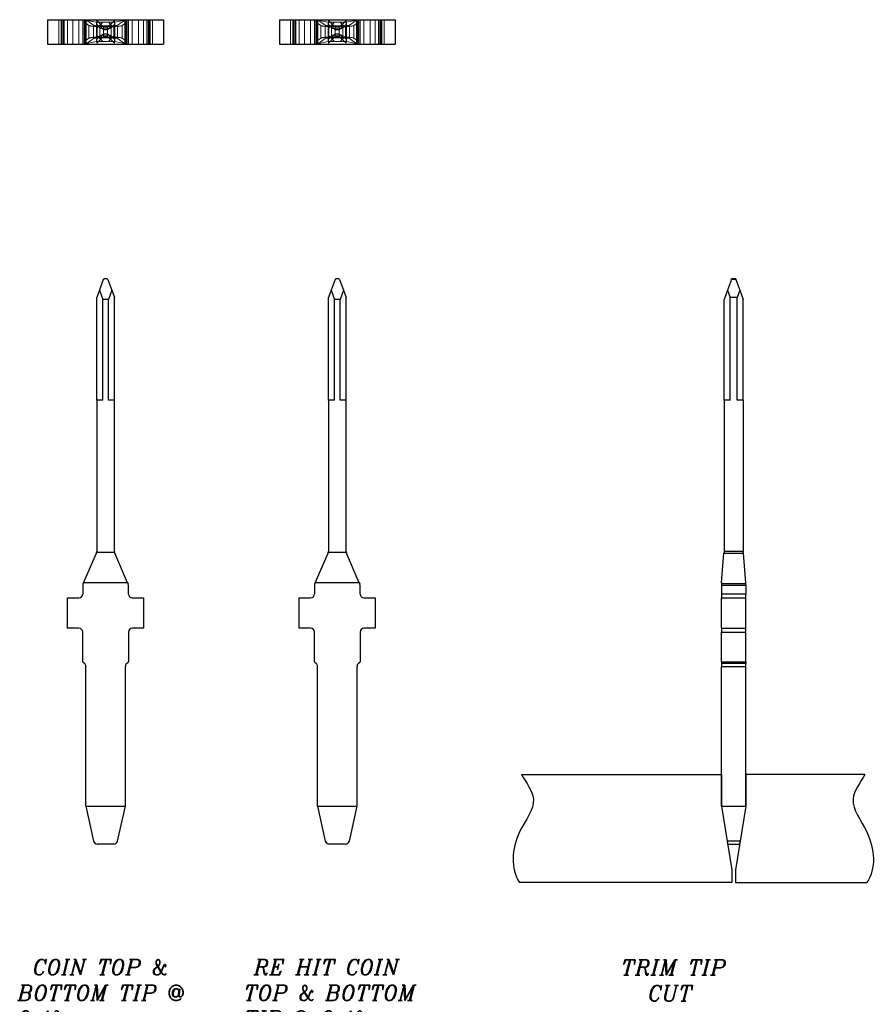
# Model space of a CAD drawing. Header units: inches. Extents: x -14.1 to 21.9, y -36.2 to -13.1.
# Tile 18 of 74: x 4.3 to 5.4, y -27.3 to -26.1. Entities that reach past the tile are written whole.
import ezdxf

# ---------------------------------------------------------------- set-up
doc = ezdxf.new("R2010")
doc.units = ezdxf.units.IN
doc.header["$LTSCALE"] = 0.5
doc.header["$MEASUREMENT"] = 0
doc.linetypes.add('HIDDEN', pattern=[0.225, 0.15, -0.075])
for name, color, linetype in [('APP-M-D', 42, 'Continuous'), ('APP-M-S', 30, 'Continuous'), ('PUN-M-S2', 1, 'Continuous')]:
    doc.layers.add(name, color=color, linetype=linetype)
doc.styles.add('I', font='ITALIC.SHX')

msp = doc.modelspace()

# ---------------------------------------------------------------- linework, layer by layer
at = {"layer": 'APP-M-S', "linetype": 'Continuous', "lineweight": 25}
for p, q in [((4.29277, -26.07223), (4.29277, -26.10373)), ((4.29277, -26.07223), (4.44277, -26.07223)), ((4.29277, -26.07223), (4.29277, -26.10373)), ((4.44277, -26.07223), (4.44277, -26.10373)), ((4.44277, -26.07223), (4.44277, -26.10373)), ((4.59277, -26.07223), (4.59277, -26.10373)), ((4.59277, -26.07223), (4.74277, -26.07223)), ((4.59277, -26.07223), (4.59277, -26.10373)), ((4.74277, -26.07223), (4.74277, -26.10373)), ((4.74277, -26.07223), (4.74277, -26.10373)), ((4.29277, -26.10373), (4.44277, -26.10373)), ((4.59277, -26.10373), (4.74277, -26.10373)), ((4.36484, -26.40859), (4.35969, -26.42272)), ((4.36967, -26.40784), (4.36587, -26.40784)), ((4.3707, -26.40859), (4.37584, -26.42272)), ((4.66484, -26.40859), (4.65969, -26.42272)), ((4.66967, -26.40784), (4.66587, -26.40784)), ((4.6707, -26.40859), (4.67584, -26.42272)), ((5.17812, -26.40859), (5.17297, -26.42272)), ((5.17812, -26.40859), (5.17839, -26.40784)), ((5.18398, -26.40859), (5.17812, -26.40859)), ((5.1837, -26.40784), (5.17839, -26.40784)), ((5.1837, -26.40784), (5.18398, -26.40859)), ((5.18398, -26.40859), (5.18912, -26.42272)), ((4.35969, -26.42272), (4.35627, -26.43214)), ((4.35969, -26.42272), (4.36412, -26.43489)), ((4.37584, -26.42272), (4.37141, -26.43489)), ((4.37584, -26.42272), (4.37927, -26.43214)), ((4.65969, -26.42272), (4.65627, -26.43214)), ((4.65969, -26.42272), (4.66412, -26.43489)), ((4.67584, -26.42272), (4.67141, -26.43489)), ((4.67584, -26.42272), (4.67927, -26.43214)), ((5.17297, -26.42272), (5.16855, -26.43489)), ((5.17297, -26.42272), (5.1764, -26.43214)), ((5.18912, -26.42272), (5.18569, -26.43214)), ((5.18912, -26.42272), (5.19355, -26.43489)), ((4.35627, -26.56532), (4.35627, -26.43214)), ((4.37141, -26.43489), (4.36412, -26.43489)), ((4.36412, -26.56532), (4.36412, -26.43489)), ((4.37141, -26.56532), (4.37141, -26.43489)), ((4.37927, -26.56532), (4.37927, -26.43214)), ((4.65627, -26.56532), (4.65627, -26.43214)), ((4.67141, -26.43489), (4.66412, -26.43489)), ((4.66412, -26.56532), (4.66412, -26.43489)), ((4.67141, -26.56532), (4.67141, -26.43489)), ((4.67927, -26.56532), (4.67927, -26.43214)), ((5.16855, -26.56532), (5.16855, -26.43489)), ((5.18569, -26.43214), (5.1764, -26.43214)), ((5.1764, -26.56532), (5.1764, -26.43214)), ((5.18569, -26.56532), (5.18569, -26.43214)), ((5.19355, -26.56532), (5.19355, -26.43489)), ((4.36412, -26.56532), (4.35627, -26.56532)), ((4.35627, -26.56532), (4.35627, -26.76114)), ((4.37927, -26.56532), (4.37141, -26.56532)), ((4.37927, -26.76114), (4.37927, -26.56532)), ((4.66412, -26.56532), (4.65627, -26.56532)), ((4.65627, -26.56532), (4.65627, -26.76114)), ((4.67927, -26.56532), (4.67141, -26.56532)), ((4.67927, -26.76114), (4.67927, -26.56532)), ((5.1764, -26.56532), (5.16855, -26.56532)), ((5.16855, -26.56532), (5.16855, -26.76114)), ((5.19355, -26.56532), (5.18569, -26.56532)), ((5.19355, -26.56532), (5.19355, -26.76114)), ((4.33924, -26.80154), (4.35586, -26.76312)), ((4.35616, -26.76217), (4.37938, -26.76217)), ((4.39629, -26.80154), (4.37968, -26.76312)), ((4.63924, -26.80154), (4.65586, -26.76312)), ((4.65616, -26.76217), (4.67938, -26.76217)), ((4.69629, -26.80154), (4.67968, -26.76312)), ((5.1653, -26.80154), (5.16847, -26.76312)), ((5.16855, -26.76217), (5.16847, -26.76312)), ((5.16847, -26.76312), (5.19362, -26.76312)), ((5.19355, -26.76114), (5.16855, -26.76114)), ((5.16855, -26.76114), (5.16855, -26.76217)), ((5.19355, -26.76217), (5.19355, -26.76114)), ((5.19362, -26.76312), (5.19355, -26.76217)), ((5.19679, -26.80154), (5.19362, -26.76312)), ((4.33824, -26.80489), (4.33824, -26.81623)), ((4.33865, -26.80291), (4.33924, -26.80154)), ((4.39629, -26.80154), (4.33924, -26.80154)), ((4.39629, -26.80154), (4.39688, -26.80291)), ((4.39729, -26.81623), (4.39729, -26.80489)), ((4.63824, -26.80489), (4.63824, -26.81623)), ((4.63865, -26.80291), (4.63924, -26.80154)), ((4.69629, -26.80154), (4.63924, -26.80154)), ((4.69629, -26.80154), (4.69688, -26.80291)), ((4.69729, -26.81623), (4.69729, -26.80489)), ((5.1653, -26.80154), (5.1653, -26.80291)), ((5.19679, -26.80291), (5.1653, -26.80291)), ((5.1653, -26.80291), (5.1653, -26.80489)), ((5.1653, -26.80489), (5.19679, -26.80489)), ((5.1653, -26.80489), (5.1653, -26.81623)), ((5.19679, -26.80291), (5.19679, -26.80154)), ((5.19679, -26.80489), (5.19679, -26.80291)), ((5.19679, -26.80489), (5.19679, -26.81623)), ((4.31855, -26.82123), (4.33324, -26.82123)), ((4.31855, -26.8606), (4.31855, -26.82123)), ((4.40229, -26.82123), (4.41698, -26.82123)), ((4.41698, -26.82123), (4.41698, -26.8606)), ((4.61855, -26.82123), (4.63324, -26.82123)), ((4.61855, -26.8606), (4.61855, -26.82123)), ((4.70229, -26.82123), (4.71698, -26.82123)), ((4.71698, -26.82123), (4.71698, -26.8606)), ((5.19679, -26.81623), (5.1653, -26.81623)), ((5.1653, -26.81623), (5.1653, -26.82123)), ((5.1653, -26.8606), (5.1653, -26.82123)), ((5.1653, -26.82123), (5.19679, -26.82123)), ((5.19679, -26.82123), (5.19679, -26.81623)), ((5.19679, -26.8606), (5.19679, -26.82123)), ((4.33324, -26.8606), (4.31855, -26.8606)), ((4.41698, -26.8606), (4.40229, -26.8606)), ((4.63324, -26.8606), (4.61855, -26.8606)), ((4.71698, -26.8606), (4.70229, -26.8606)), ((5.1653, -26.8606), (5.19679, -26.8606)), ((5.1653, -26.8606), (5.1653, -26.8656)), ((5.19679, -26.8656), (5.19679, -26.8606)), ((4.33824, -26.90391), (4.33824, -26.8656)), ((4.39729, -26.8656), (4.39729, -26.90391)), ((4.63824, -26.90391), (4.63824, -26.8656)), ((4.69729, -26.8656), (4.69729, -26.90391)), ((5.1653, -26.8656), (5.19679, -26.8656)), ((5.1653, -26.90391), (5.1653, -26.8656)), ((5.19679, -26.90391), (5.19679, -26.8656)), ((4.33824, -26.90391), (4.34071, -26.90638)), ((4.34218, -27.09091), (4.34218, -26.90991)), ((4.39336, -27.09091), (4.39336, -26.90991)), ((4.39482, -26.90638), (4.39729, -26.90391)), ((4.63824, -26.90391), (4.64071, -26.90638)), ((4.64218, -27.09091), (4.64218, -26.90991)), ((4.69336, -27.09091), (4.69336, -26.90991)), ((4.69482, -26.90638), (4.69729, -26.90391)), ((5.1653, -26.90391), (5.19679, -26.90391)), ((5.1653, -26.90391), (5.1653, -26.90638)), ((5.19679, -26.90638), (5.1653, -26.90638)), ((5.1653, -26.90638), (5.1653, -26.90991)), ((5.1653, -26.90991), (5.19679, -26.90991)), ((5.1653, -27.09091), (5.1653, -26.90991)), ((5.19679, -26.90391), (5.19679, -26.90638)), ((5.19679, -26.90991), (5.19679, -26.90638)), ((5.19679, -27.09091), (5.19679, -26.90991)), ((4.34218, -27.09091), (4.39336, -27.09091)), ((4.34218, -27.09091), (4.35214, -27.1362)), ((4.38339, -27.1362), (4.39336, -27.09091)), ((4.64218, -27.09091), (4.69336, -27.09091)), ((4.64218, -27.09091), (4.65214, -27.1362)), ((4.68339, -27.1362), (4.69336, -27.09091)), ((5.1653, -27.09091), (5.19679, -27.09091)), ((5.1653, -27.09091), (5.17254, -27.1362)), ((5.19679, -27.09091), (5.18955, -27.1362)), ((4.37851, -27.14013), (4.35702, -27.14013)), ((4.67851, -27.14013), (4.65702, -27.14013)), ((5.18955, -27.1362), (5.17254, -27.1362)), ((5.17254, -27.1362), (5.17317, -27.14013)), ((5.17317, -27.14013), (5.18892, -27.14013)), ((5.18892, -27.14013), (5.18955, -27.1362))]:
    msp.add_line(p, q, dxfattribs=at)
at = {"layer": 'APP-M-S', "linetype": 'HIDDEN', "lineweight": 18}
for p, q in [((4.30718, -26.07223), (4.30718, -26.10373)), ((4.31018, -26.07223), (4.31018, -26.10373)), ((4.31018, -26.07223), (4.31018, -26.10373)), ((4.31027, -26.07223), (4.31027, -26.10373)), ((4.31127, -26.07223), (4.31127, -26.10373)), ((4.31277, -26.10373), (4.31277, -26.07223)), ((4.31427, -26.07223), (4.31427, -26.10373)), ((4.31855, -26.10373), (4.31855, -26.07223)), ((4.31855, -26.10373), (4.31855, -26.07223)), ((4.32527, -26.10373), (4.32527, -26.07223)), ((4.33324, -26.10373), (4.33324, -26.07223)), ((4.33324, -26.07223), (4.33324, -26.10373)), ((4.33824, -26.10373), (4.33824, -26.07223)), ((4.33865, -26.10373), (4.33865, -26.07223)), ((4.33924, -26.07223), (4.35586, -26.0754)), ((4.34027, -26.07223), (4.34027, -26.10373)), ((4.34071, -26.10373), (4.34071, -26.07223)), ((4.34218, -26.0767), (4.34218, -26.07223)), ((4.34218, -26.07223), (4.34218, -26.07223)), ((4.34218, -26.07223), (4.35214, -26.07948)), ((4.35214, -26.07948), (4.34218, -26.07223)), ((4.34628, -26.07969), (4.34218, -26.0767)), ((4.34218, -26.09926), (4.34218, -26.0767)), ((4.34277, -26.07223), (4.34277, -26.10373)), ((4.34628, -26.07969), (4.34628, -26.09628)), ((4.35214, -26.09649), (4.35214, -26.07948)), ((4.35214, -26.09649), (4.35214, -26.07948)), ((4.35586, -26.0754), (4.35586, -26.10056)), ((4.37938, -26.07548), (4.35616, -26.07548)), ((4.36511, -26.08208), (4.35627, -26.07323)), ((4.35627, -26.07548), (4.35627, -26.07323)), ((4.35627, -26.10048), (4.35627, -26.07548)), ((4.35627, -26.08334), (4.36412, -26.07548)), ((4.35627, -26.07856), (4.36041, -26.0827)), ((4.35702, -26.08011), (4.37851, -26.08011)), ((4.35702, -26.09586), (4.35702, -26.08011)), ((4.35702, -26.08011), (4.35702, -26.09586)), ((4.35702, -26.08011), (4.37851, -26.08011)), ((4.35702, -26.08107), (4.35702, -26.0949)), ((4.37851, -26.08107), (4.35702, -26.08107)), ((4.36511, -26.08533), (4.35969, -26.07991)), ((4.36041, -26.0827), (4.36041, -26.09327)), ((4.36511, -26.09389), (4.36511, -26.08208)), ((4.37042, -26.08208), (4.36511, -26.08208)), ((4.37927, -26.07323), (4.37042, -26.08208)), ((4.37042, -26.08533), (4.37584, -26.07991)), ((4.37042, -26.09389), (4.37042, -26.08208)), ((4.37141, -26.07548), (4.37927, -26.08334)), ((4.37512, -26.0827), (4.37927, -26.07856)), ((4.37512, -26.0827), (4.37512, -26.09327)), ((4.37851, -26.09586), (4.37851, -26.08011)), ((4.37851, -26.09586), (4.37851, -26.08011)), ((4.37851, -26.08107), (4.37851, -26.0949)), ((4.37927, -26.07548), (4.37927, -26.07323)), ((4.37927, -26.07548), (4.37927, -26.10048)), ((4.39629, -26.07223), (4.37968, -26.0754)), ((4.37968, -26.10056), (4.37968, -26.0754)), ((4.38339, -26.07948), (4.39336, -26.07223)), ((4.39336, -26.07223), (4.38339, -26.07948)), ((4.38339, -26.09649), (4.38339, -26.07948)), ((4.38339, -26.07948), (4.38339, -26.09649)), ((4.39336, -26.0767), (4.38925, -26.07969)), ((4.38925, -26.07969), (4.38925, -26.09628)), ((4.39277, -26.07223), (4.39277, -26.10373)), ((4.39336, -26.07223), (4.39336, -26.07223)), ((4.39336, -26.07223), (4.39336, -26.0767)), ((4.39336, -26.0767), (4.39336, -26.09926)), ((4.39482, -26.07223), (4.39482, -26.10373)), ((4.39527, -26.07223), (4.39527, -26.10373)), ((4.39688, -26.07223), (4.39688, -26.10373)), ((4.39729, -26.10373), (4.39729, -26.07223)), ((4.40229, -26.07223), (4.40229, -26.10373)), ((4.40229, -26.10373), (4.40229, -26.07223)), ((4.41027, -26.07223), (4.41027, -26.10373)), ((4.41698, -26.10373), (4.41698, -26.07223)), ((4.41698, -26.10373), (4.41698, -26.07223)), ((4.42127, -26.07223), (4.42127, -26.10373)), ((4.42277, -26.07223), (4.42277, -26.10373)), ((4.42427, -26.07223), (4.42427, -26.10373)), ((4.42527, -26.07223), (4.42527, -26.10373)), ((4.42536, -26.07223), (4.42536, -26.10373)), ((4.42536, -26.07223), (4.42536, -26.10373)), ((4.42836, -26.07223), (4.42836, -26.10373)), ((4.60718, -26.07223), (4.60718, -26.10373)), ((4.61018, -26.07223), (4.61018, -26.10373)), ((4.61018, -26.07223), (4.61018, -26.10373)), ((4.61027, -26.07223), (4.61027, -26.10373)), ((4.61127, -26.07223), (4.61127, -26.10373)), ((4.61277, -26.10373), (4.61277, -26.07223)), ((4.61427, -26.07223), (4.61427, -26.10373)), ((4.61855, -26.10373), (4.61855, -26.07223)), ((4.61855, -26.10373), (4.61855, -26.07223)), ((4.62527, -26.10373), (4.62527, -26.07223)), ((4.63324, -26.10373), (4.63324, -26.07223)), ((4.63324, -26.07223), (4.63324, -26.10373)), ((4.63824, -26.10373), (4.63824, -26.07223)), ((4.63865, -26.10373), (4.63865, -26.07223)), ((4.63924, -26.07223), (4.65586, -26.0754)), ((4.64027, -26.07223), (4.64027, -26.10373)), ((4.64071, -26.10373), (4.64071, -26.07223)), ((4.64218, -26.0767), (4.64218, -26.07223)), ((4.64218, -26.07223), (4.64218, -26.07223)), ((4.64218, -26.07223), (4.65214, -26.07948)), ((4.65214, -26.07948), (4.64218, -26.07223)), ((4.64628, -26.07969), (4.64218, -26.0767)), ((4.64218, -26.09926), (4.64218, -26.0767)), ((4.64277, -26.07223), (4.64277, -26.10373)), ((4.64628, -26.07969), (4.64628, -26.09628)), ((4.65214, -26.09649), (4.65214, -26.07948)), ((4.65214, -26.09649), (4.65214, -26.07948)), ((4.65586, -26.0754), (4.65586, -26.10056)), ((4.67938, -26.07548), (4.65616, -26.07548)), ((4.66511, -26.08208), (4.65627, -26.07323)), ((4.65627, -26.07548), (4.65627, -26.07323)), ((4.65627, -26.10048), (4.65627, -26.07548)), ((4.65627, -26.08334), (4.66412, -26.07548)), ((4.65627, -26.07856), (4.66041, -26.0827)), ((4.65702, -26.08011), (4.67851, -26.08011)), ((4.65702, -26.09586), (4.65702, -26.08011)), ((4.65702, -26.08011), (4.65702, -26.09586)), ((4.65702, -26.08011), (4.67851, -26.08011)), ((4.65702, -26.08107), (4.65702, -26.0949)), ((4.67851, -26.08107), (4.65702, -26.08107)), ((4.66511, -26.08533), (4.65969, -26.07991)), ((4.66041, -26.0827), (4.66041, -26.09327)), ((4.66511, -26.09389), (4.66511, -26.08208)), ((4.67042, -26.08208), (4.66511, -26.08208)), ((4.67927, -26.07323), (4.67042, -26.08208)), ((4.67042, -26.08533), (4.67584, -26.07991)), ((4.67042, -26.09389), (4.67042, -26.08208)), ((4.67141, -26.07548), (4.67927, -26.08334)), ((4.67512, -26.0827), (4.67927, -26.07856)), ((4.67512, -26.0827), (4.67512, -26.09327)), ((4.67851, -26.09586), (4.67851, -26.08011)), ((4.67851, -26.09586), (4.67851, -26.08011)), ((4.67851, -26.08107), (4.67851, -26.0949)), ((4.67927, -26.07548), (4.67927, -26.07323)), ((4.67927, -26.07548), (4.67927, -26.10048)), ((4.69629, -26.07223), (4.67968, -26.0754)), ((4.67968, -26.10056), (4.67968, -26.0754)), ((4.68339, -26.07948), (4.69336, -26.07223)), ((4.69336, -26.07223), (4.68339, -26.07948)), ((4.68339, -26.09649), (4.68339, -26.07948)), ((4.68339, -26.07948), (4.68339, -26.09649)), ((4.69336, -26.0767), (4.68925, -26.07969)), ((4.68925, -26.07969), (4.68925, -26.09628)), ((4.69277, -26.07223), (4.69277, -26.10373)), ((4.69336, -26.07223), (4.69336, -26.07223)), ((4.69336, -26.07223), (4.69336, -26.0767)), ((4.69336, -26.0767), (4.69336, -26.09926)), ((4.69482, -26.07223), (4.69482, -26.10373)), ((4.69527, -26.07223), (4.69527, -26.10373)), ((4.69688, -26.07223), (4.69688, -26.10373)), ((4.69729, -26.10373), (4.69729, -26.07223)), ((4.70229, -26.07223), (4.70229, -26.10373)), ((4.70229, -26.10373), (4.70229, -26.07223)), ((4.71027, -26.07223), (4.71027, -26.10373)), ((4.71698, -26.10373), (4.71698, -26.07223)), ((4.71698, -26.10373), (4.71698, -26.07223)), ((4.72127, -26.07223), (4.72127, -26.10373)), ((4.72277, -26.07223), (4.72277, -26.10373)), ((4.72427, -26.07223), (4.72427, -26.10373)), ((4.72527, -26.07223), (4.72527, -26.10373)), ((4.72536, -26.07223), (4.72536, -26.10373)), ((4.72536, -26.07223), (4.72536, -26.10373)), ((4.72836, -26.07223), (4.72836, -26.10373)), ((4.34218, -26.09926), (4.34628, -26.09628)), ((4.36412, -26.10048), (4.35627, -26.09263)), ((4.36041, -26.09327), (4.35627, -26.09741)), ((4.35627, -26.10273), (4.36511, -26.09389)), ((4.35702, -26.0949), (4.37851, -26.0949)), ((4.37851, -26.09586), (4.35702, -26.09586)), ((4.35702, -26.09586), (4.37851, -26.09586)), ((4.36511, -26.09064), (4.35969, -26.09606)), ((4.36511, -26.0839), (4.37042, -26.0839)), ((4.36511, -26.09064), (4.36511, -26.08533)), ((4.36511, -26.08533), (4.37042, -26.08533)), ((4.37042, -26.09064), (4.36511, -26.09064)), ((4.37042, -26.09207), (4.36511, -26.09207)), ((4.36511, -26.09389), (4.37042, -26.09389)), ((4.37042, -26.08533), (4.37042, -26.09064)), ((4.37042, -26.09064), (4.37584, -26.09606)), ((4.37042, -26.09389), (4.37927, -26.10273)), ((4.37927, -26.09263), (4.37141, -26.10048)), ((4.37927, -26.09741), (4.37512, -26.09327)), ((4.38925, -26.09628), (4.39336, -26.09926)), ((4.64218, -26.09926), (4.64628, -26.09628)), ((4.66412, -26.10048), (4.65627, -26.09263)), ((4.66041, -26.09327), (4.65627, -26.09741)), ((4.65627, -26.10273), (4.66511, -26.09389)), ((4.65702, -26.0949), (4.67851, -26.0949)), ((4.67851, -26.09586), (4.65702, -26.09586)), ((4.65702, -26.09586), (4.67851, -26.09586)), ((4.66511, -26.09064), (4.65969, -26.09606)), ((4.66511, -26.0839), (4.67042, -26.0839)), ((4.66511, -26.09064), (4.66511, -26.08533)), ((4.66511, -26.08533), (4.67042, -26.08533)), ((4.67042, -26.09064), (4.66511, -26.09064)), ((4.67042, -26.09207), (4.66511, -26.09207)), ((4.66511, -26.09389), (4.67042, -26.09389)), ((4.67042, -26.08533), (4.67042, -26.09064)), ((4.67042, -26.09064), (4.67584, -26.09606)), ((4.67042, -26.09389), (4.67927, -26.10273)), ((4.67927, -26.09263), (4.67141, -26.10048)), ((4.67927, -26.09741), (4.67512, -26.09327)), ((4.68925, -26.09628), (4.69336, -26.09926)), ((4.33924, -26.10373), (4.35586, -26.10056)), ((4.35214, -26.09649), (4.34218, -26.10373)), ((4.35214, -26.09649), (4.34218, -26.10373)), ((4.34218, -26.10373), (4.34218, -26.09926)), ((4.34218, -26.10373), (4.34218, -26.10373)), ((4.37938, -26.10048), (4.35616, -26.10048)), ((4.35627, -26.10273), (4.35627, -26.10048)), ((4.37927, -26.10273), (4.37927, -26.10048)), ((4.39629, -26.10373), (4.37968, -26.10056)), ((4.39336, -26.10373), (4.38339, -26.09649)), ((4.39336, -26.10373), (4.38339, -26.09649)), ((4.39336, -26.09926), (4.39336, -26.10373)), ((4.39336, -26.10373), (4.39336, -26.10373)), ((4.63924, -26.10373), (4.65586, -26.10056)), ((4.65214, -26.09649), (4.64218, -26.10373)), ((4.65214, -26.09649), (4.64218, -26.10373)), ((4.64218, -26.10373), (4.64218, -26.09926)), ((4.64218, -26.10373), (4.64218, -26.10373)), ((4.67938, -26.10048), (4.65616, -26.10048)), ((4.65627, -26.10273), (4.65627, -26.10048)), ((4.67927, -26.10273), (4.67927, -26.10048)), ((4.69629, -26.10373), (4.67968, -26.10056)), ((4.69336, -26.10373), (4.68339, -26.09649)), ((4.69336, -26.10373), (4.68339, -26.09649)), ((4.69336, -26.09926), (4.69336, -26.10373)), ((4.69336, -26.10373), (4.69336, -26.10373)), ((5.19362, -26.76312), (5.16847, -26.76312)), ((5.16855, -26.76114), (5.19355, -26.76114)), ((5.1653, -26.80291), (5.19679, -26.80291)), ((5.19679, -26.80489), (5.1653, -26.80489)), ((5.1653, -26.81623), (5.19679, -26.81623)), ((5.19679, -26.8656), (5.1653, -26.8656)), ((5.1653, -26.90638), (5.19679, -26.90638)), ((5.19679, -26.90991), (5.1653, -26.90991)), ((5.17254, -27.1362), (5.18955, -27.1362))]:
    msp.add_line(p, q, dxfattribs=at)
at = {"layer": 'APP-M-S', "linetype": 'Continuous', "lineweight": 25}
for centre, start, end in [((4.36827, -26.41223), 118.69771, 133.30625), ((4.36727, -26.41223), 46.69375, 61.30229), ((4.66827, -26.41223), 118.69771, 133.30625), ((4.66727, -26.41223), 46.69375, 61.30229), ((4.35127, -26.76114), 336.61152, 348.05426), ((4.35127, -26.76114), 348.05426, 0), ((4.38427, -26.76114), 180, 191.94574), ((4.38427, -26.76114), 191.94574, 203.38848), ((4.65127, -26.76114), 336.61152, 348.05426), ((4.65127, -26.76114), 348.05426, 0), ((4.68427, -26.76114), 180, 191.94574), ((4.68427, -26.76114), 191.94574, 203.38848), ((4.34324, -26.80489), 156.61152, 180), ((4.39229, -26.80489), 0, 23.38848), ((4.64324, -26.80489), 156.61152, 180), ((4.69229, -26.80489), 0, 23.38848), ((4.33324, -26.81623), 270, 0), ((4.40229, -26.81623), 180, 270), ((4.63324, -26.81623), 270, 0), ((4.70229, -26.81623), 180, 270), ((4.33324, -26.8656), 0, 90), ((4.40229, -26.8656), 90, 180), ((4.63324, -26.8656), 0, 90), ((4.70229, -26.8656), 90, 180), ((4.33718, -26.90991), 0, 45), ((4.39836, -26.90991), 135, 180), ((4.63718, -26.90991), 0, 45), ((4.69836, -26.90991), 135, 180), ((4.35702, -27.13513), 192.40742, 270), ((4.37851, -27.13513), 270, 347.59258), ((4.65702, -27.13513), 192.40742, 270), ((4.67851, -27.13513), 270, 347.59258)]:
    msp.add_arc(centre, 0.005, start, end, dxfattribs=at)
at = {"layer": 'APP-M-S', "linetype": 'HIDDEN', "lineweight": 18}
for centre, major_axis, ratio, start_param, end_param in [((4.35702, -26.07931), (0.011, 0), 0.16, 3.358143, 4.712389), ((4.35702, -26.07931), (0.005, 0), 0.16, 3.358143, 4.712389), ((4.35702, -26.07931), (0.005, 0), 0.16, 3.358143, 4.712389), ((4.35127, -26.07557), (0.005, 0), 0.0825, 0.2084924, 0.408206), ((4.36511, -26.08208), (0.005, 0), 0.3639702, 3.4906585, 4.712389), ((4.37042, -26.08208), (0.005, 0), 0.3639702, 4.712389, 5.9341195), ((4.37851, -26.07931), (0.005, 0), 0.16, 4.712389, 6.066635), ((4.37851, -26.07931), (0.005, 0), 0.16, 4.712389, 6.066635), ((4.37851, -26.07931), (0.011, 0), 0.16, 4.712389, 6.066635), ((4.38427, -26.07557), (0.005, 0), 0.0825, 2.7333866, 2.9331002), ((4.65702, -26.07931), (0.011, 0), 0.16, 3.358143, 4.712389), ((4.65702, -26.07931), (0.005, 0), 0.16, 3.358143, 4.712389), ((4.65702, -26.07931), (0.005, 0), 0.16, 3.358143, 4.712389), ((4.65127, -26.07557), (0.005, 0), 0.0825, 0.2084924, 0.408206), ((4.66511, -26.08208), (0.005, 0), 0.3639702, 3.4906585, 4.712389), ((4.67042, -26.08208), (0.005, 0), 0.3639702, 4.712389, 5.9341195), ((4.67851, -26.07931), (0.005, 0), 0.16, 4.712389, 6.066635), ((4.67851, -26.07931), (0.005, 0), 0.16, 4.712389, 6.066635), ((4.67851, -26.07931), (0.011, 0), 0.16, 4.712389, 6.066635), ((4.68427, -26.07557), (0.005, 0), 0.0825, 2.7333866, 2.9331002), ((4.35702, -26.09666), (0.011, 0), 0.16, 1.5707963, 2.9250423), ((4.35702, -26.09666), (0.005, 0), 0.16, 1.5707963, 2.9250423), ((4.35702, -26.09666), (0.005, 0), 0.16, 1.5707963, 2.9250423), ((4.36511, -26.09389), (0.005, 0), 0.3639702, 1.5707963, 2.7925268), ((4.37042, -26.09389), (0.005, 0), 0.3639702, 0.3490659, 1.5707963), ((4.37851, -26.09666), (0.011, 0), 0.16, 0.2165503, 1.5707963), ((4.37851, -26.09666), (0.005, 0), 0.16, 0.2165503, 1.5707963), ((4.37851, -26.09666), (0.005, 0), 0.16, 0.2165503, 1.5707963), ((4.65702, -26.09666), (0.011, 0), 0.16, 1.5707963, 2.9250423), ((4.65702, -26.09666), (0.005, 0), 0.16, 1.5707963, 2.9250423), ((4.65702, -26.09666), (0.005, 0), 0.16, 1.5707963, 2.9250423), ((4.66511, -26.09389), (0.005, 0), 0.3639702, 1.5707963, 2.7925268), ((4.67042, -26.09389), (0.005, 0), 0.3639702, 0.3490659, 1.5707963), ((4.67851, -26.09666), (0.011, 0), 0.16, 0.2165503, 1.5707963), ((4.67851, -26.09666), (0.005, 0), 0.16, 0.2165503, 1.5707963), ((4.67851, -26.09666), (0.005, 0), 0.16, 0.2165503, 1.5707963), ((4.35127, -26.1004), (0.005, 0), 0.0825, 5.8749793, 6.0746929), ((4.38427, -26.1004), (0.005, 0), 0.0825, 3.3500851, 3.5497987), ((4.65127, -26.1004), (0.005, 0), 0.0825, 5.8749793, 6.0746929), ((4.68427, -26.1004), (0.005, 0), 0.0825, 3.3500851, 3.5497987)]:
    msp.add_ellipse(centre, major_axis=major_axis, ratio=ratio, start_param=start_param, end_param=end_param, dxfattribs=at)
at = {"layer": 'PUN-M-S2'}
for p, q in [((5.1653, -27.05013), (5.1653, -27.09091)), ((5.19679, -27.05013), (5.19679, -27.09091)), ((5.1653, -27.09091), (5.17855, -27.17371)), ((5.19679, -27.09091), (5.18355, -27.17371)), ((5.17855, -27.17371), (5.17855, -27.19013)), ((5.18355, -27.17371), (5.18355, -27.19013)), ((5.17855, -27.19013), (4.90389, -27.19013)), ((5.18355, -27.19013), (5.35349, -27.19013))]:
    msp.add_line(p, q, dxfattribs=at)
for points in [[(4.90637, -27.05013), (5.1653, -27.05013)], [(5.35101, -27.05013), (5.19679, -27.05013)]]:
    msp.add_lwpolyline(points, dxfattribs=at)
for points, start_tangent, end_tangent in [([(4.90637, -27.05013), (4.92166, -27.08184), (4.90389, -27.12448), (4.90389, -27.19013)], (0.5052186, -0.8629914), (0.5595501, -0.8287965)), ([(5.35101, -27.05013), (5.33572, -27.08184), (5.35349, -27.12448), (5.35349, -27.19013)], (-0.5052186, -0.8629914), (-0.5595501, -0.8287965))]:
    msp.add_spline(points, degree=3, dxfattribs=dict(at, start_tangent=start_tangent, end_tangent=end_tangent))

# ---------------------------------------------------------------- texts
at = {"layer": 'APP-M-D', "char_height": 0.02, "width": 0.2570254, "attachment_point": 1, "style": 'I'}
for s, insert in [('{\\FITALIC.SHX;\\W1.44721; }COIN TOP & {\\FITALIC.SHX;\\W1.44721; }BOTTOM TIP @ {\\FITALIC.SHX;\\W1.44721; }9.1° ', (4.25381, -27.28966)), ('{\\FITALIC.SHX;\\W0.92712; }RE HIT COIN {\\FITALIC.SHX;\\W0.92712; }TOP & BOTTOM {\\FITALIC.SHX;\\W0.92712; }TIP @ 9.1° ', (4.54689, -27.28966)), ('{\\FITALIC.SHX;\\W2.42415; }TRIM TIP\\P{\\FITALIC.SHX;\\W4.97251; }CUT\\P{\\FITALIC.SHX;\\W6.42564; } ', (5.00215, -27.29011))]:
    msp.add_mtext(s, dxfattribs=dict(at, insert=insert))

doc.saveas('drawing.dxf')
